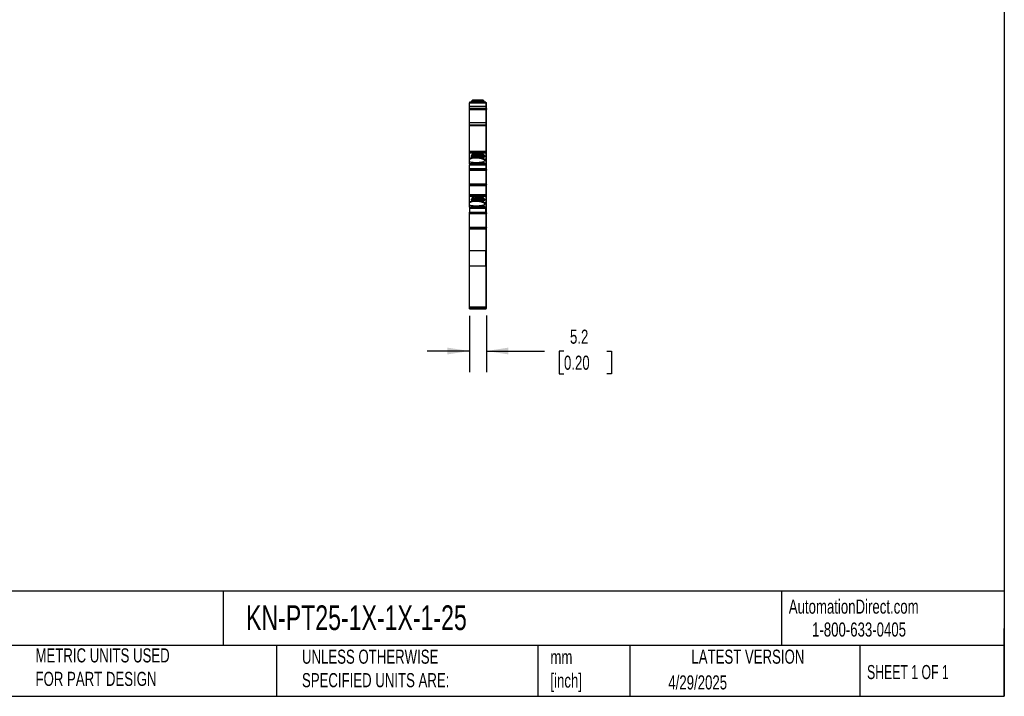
# Model space of a CAD drawing. Header units: millimetres. Extents: x 13 to 546, y 13 to 419.
# Tile 6 of 11: x 250 to 546, y 13 to 216. Entities that reach past the tile are written whole.
import ezdxf

# ---------------------------------------------------------------- set-up
doc = ezdxf.new("R2010")
doc.units = ezdxf.units.MM
doc.header["$LTSCALE"] = 2
doc.linetypes.add('SLD-Solid', pattern=[0])
doc.layers.add('DIMENSIONS', color=140, linetype='SLD-Solid', lineweight=25)
doc.layers.add('TEXT', color=140, linetype='SLD-Solid', lineweight=25)
doc.styles.add('SLDTEXTSTYLE0', font='TXT', dxfattribs={"width": 0.7})
doc.styles.add('SLDTEXTSTYLE1', font='TXT', dxfattribs={"width": 0.65})
doc.dimstyles.new('SLDDIMSTYLE1', dxfattribs={"dimtxt": 4.316016, "dimasz": 6.604, "dimexe": 0, "dimexo": 0.0625, "dimgap": 1.079004, "dimtad": 0, "dimtih": 1, "dimtoh": 1, "dimrnd": 1e-09, "dimzin": 12, "dimdsep": 46, "dimtxsty": 'SLDTEXTSTYLE0', "dimsah": 1, "dimcen": 0.09, "dimadec": 0, "dimazin": 3, "dimtfac": 1, "dimtmove": 0, "dimatfit": 0, "dimfxl": 0, "dimfrac": 2, "dimtolj": 1, "dimtzin": 12, "dimarcsym": 0})

# ---------------------------------------------------------------- blocks, each defined once
blk = doc.blocks.new('_D_3')
at = {"layer": 'DIMENSIONS'}
for p, q in [((385.47, 127.01), (385.47, 110.05)), ((390.62, 127.1), (390.62, 110.05)), ((385.47, 116.4), (372.77, 116.4)), ((390.62, 116.4), (408.05, 116.4)), ((413.89, 116.4), (412.44, 116.4)), ((412.44, 116.4), (412.44, 109.54)), ((426.72, 116.4), (428.17, 116.4)), ((428.17, 116.4), (428.17, 109.54)), ((412.44, 109.54), (413.89, 109.54)), ((428.17, 109.54), (426.72, 109.54))]:
    blk.add_line(p, q, dxfattribs=at)
for points in [[(385.47, 116.4), (378.87, 117.42), (378.87, 115.38)], [(390.62, 116.4), (397.22, 115.38), (397.22, 117.42)]]:
    blk.add_solid(points, dxfattribs=at)
at = {"layer": 'DIMENSIONS', "char_height": 4.233, "attachment_point": 1, "style": 'SLDTEXTSTYLE0'}
for s, insert in [('5.2', (415.69, 122.82)), ('0.20', (413.89, 115))]:
    blk.add_mtext(s, dxfattribs=dict(at, insert=insert))

msp = doc.modelspace()

# ---------------------------------------------------------------- linework, layer by layer
for p, q in [((390.469, 191.158), (385.469, 191.158)), ((385.469, 191.158), (385.469, 190.936)), ((385.469, 191.158), (385.863, 191.158)), ((385.863, 191.158), (385.469, 191.158)), ((386.344, 191.158), (385.469, 191.158)), ((385.469, 190.936), (390.469, 190.936)), ((385.469, 189.81), (385.469, 190.936)), ((390.469, 189.81), (385.469, 189.81)), ((385.469, 189.251), (385.469, 189.81)), ((390.469, 189.251), (385.469, 189.251)), ((385.469, 189.251), (385.469, 189.235)), ((385.469, 189.235), (390.369, 189.235)), ((386.269, 191.158), (385.969, 191.158)), ((385.969, 191.158), (385.969, 191.158)), ((385.969, 191.158), (386.269, 191.158)), ((386.27, 191.158), (386.069, 191.158)), ((386.069, 191.158), (386.069, 191.158)), ((386.069, 191.158), (386.27, 191.158)), ((386.169, 191.158), (386.169, 191.249)), ((386.344, 191.158), (386.269, 191.158)), ((386.269, 191.158), (386.269, 191.158)), ((386.269, 191.158), (386.269, 191.158)), ((386.269, 191.158), (386.469, 191.158)), ((389.818, 191.158), (386.27, 191.158)), ((386.27, 191.158), (389.818, 191.158)), ((389.569, 191.249), (386.469, 191.249)), ((386.469, 191.158), (386.469, 191.249)), ((386.469, 191.158), (389.619, 191.158)), ((389.369, 191.749), (386.669, 191.749)), ((386.669, 191.749), (386.669, 191.749)), ((386.669, 191.749), (389.369, 191.749)), ((389.369, 191.749), (389.369, 191.749)), ((389.569, 191.158), (389.569, 191.249)), ((389.619, 191.158), (389.819, 191.158)), ((389.819, 191.158), (389.744, 191.158)), ((390.469, 191.158), (389.744, 191.158)), ((389.818, 191.158), (390.019, 191.158)), ((390.019, 191.158), (389.818, 191.158)), ((389.819, 191.158), (389.819, 191.158)), ((389.819, 191.158), (390.119, 191.158)), ((390.119, 191.158), (389.819, 191.158)), ((389.819, 191.158), (389.819, 191.158)), ((389.869, 191.158), (389.869, 191.249)), ((390.019, 191.158), (390.019, 191.158)), ((390.119, 191.158), (390.119, 191.158)), ((390.219, 191.158), (390.219, 191.158)), ((390.369, 189.235), (390.369, 189.197)), ((390.469, 191.158), (390.469, 190.936)), ((390.469, 191.158), (390.469, 191.158)), ((390.469, 191.058), (390.619, 191.058)), ((390.469, 191.058), (390.619, 191.058)), ((390.469, 190.936), (390.469, 189.81)), ((390.469, 190.91), (390.619, 190.91)), ((390.469, 189.853), (390.619, 189.853)), ((390.469, 189.81), (390.469, 189.251)), ((390.469, 189.343), (390.619, 189.343)), ((390.469, 189.293), (390.619, 189.293)), ((390.469, 189.288), (390.619, 189.288)), ((390.469, 189.277), (390.619, 189.277)), ((390.469, 189.235), (390.469, 189.251)), ((390.619, 189.853), (390.619, 190.91)), ((390.619, 189.343), (390.619, 189.853)), ((390.619, 189.332), (390.619, 189.343)), ((390.619, 189.288), (390.619, 189.293)), ((385.469, 188.906), (385.469, 189.188)), ((385.469, 188.906), (390.469, 188.906)), ((385.469, 185.091), (385.469, 188.906)), ((390.369, 189.197), (390.469, 189.197)), ((390.369, 189.197), (390.369, 189.188)), ((390.369, 189.188), (390.469, 189.188)), ((390.469, 189.147), (390.469, 188.906)), ((390.469, 188.906), (390.469, 185.091)), ((390.619, 188.88), (390.469, 188.88)), ((390.619, 185.031), (390.619, 188.88)), ((385.469, 185.05), (390.469, 185.05)), ((385.469, 184.981), (390.469, 184.981)), ((385.469, 184.207), (385.469, 184.981)), ((390.469, 184.207), (385.469, 184.207)), ((385.469, 184.207), (385.469, 184.129)), ((385.469, 184.129), (390.469, 184.129)), ((385.469, 176.353), (385.469, 184.129)), ((390.469, 184.981), (390.469, 184.207)), ((390.469, 184.949), (390.619, 184.949)), ((390.469, 184.886), (390.619, 184.886)), ((390.469, 184.207), (390.469, 184.129)), ((390.469, 184.181), (390.619, 184.181)), ((390.469, 184.129), (390.469, 176.353)), ((390.469, 184.129), (390.619, 184.129)), ((390.619, 184.181), (390.619, 184.886)), ((390.619, 176.353), (390.619, 184.129)), ((390.469, 176.353), (385.469, 176.353)), ((385.469, 175.945), (385.469, 176.353)), ((390.469, 175.945), (385.469, 175.945)), ((385.469, 175.945), (385.469, 175.943)), ((385.469, 175.943), (386.169, 175.943)), ((385.469, 175.807), (385.469, 175.943)), ((387.261, 175.807), (385.469, 175.807)), ((385.469, 174.267), (385.469, 175.807)), ((386.269, 175.068), (385.969, 175.068)), ((385.969, 175.068), (385.969, 174.721)), ((386.269, 174.875), (385.969, 174.875)), ((385.969, 174.721), (386.269, 174.721)), ((386.169, 175.943), (386.169, 175.807)), ((386.269, 175.341), (386.269, 175.068)), ((386.269, 175.068), (386.269, 174.875)), ((386.269, 174.721), (386.269, 174.642)), ((386.344, 175.322), (386.344, 175.074)), ((386.344, 175.074), (387.457, 175.074)), ((387.457, 174.96), (386.344, 174.96)), ((386.344, 174.96), (386.344, 174.852)), ((387.568, 174.852), (386.344, 174.852)), ((387.457, 174.771), (386.344, 174.771)), ((386.344, 174.767), (386.344, 174.662)), ((386.344, 174.767), (387.457, 174.767)), ((386.344, 174.662), (386.344, 174.602)), ((386.669, 175.393), (386.469, 175.393)), ((386.469, 174.591), (389.619, 174.591)), ((386.644, 175.361), (386.494, 175.361)), ((389.594, 174.623), (386.494, 174.623)), ((386.831, 175.372), (386.831, 175.333)), ((387.19, 175.591), (387.063, 175.529)), ((388.898, 175.591), (387.19, 175.591)), ((387.457, 174.96), (387.457, 175.074)), ((387.529, 174.763), (387.457, 174.771)), ((387.457, 174.771), (387.457, 174.767)), ((387.483, 175.655), (388.605, 175.655)), ((387.568, 174.852), (387.566, 174.927)), ((387.682, 174.862), (387.681, 174.879)), ((388.407, 174.879), (388.406, 174.862)), ((388.521, 174.852), (388.523, 174.927)), ((389.744, 174.852), (388.521, 174.852)), ((388.631, 174.96), (388.631, 175.074)), ((388.631, 175.074), (389.744, 175.074)), ((389.744, 174.96), (388.631, 174.96)), ((389.744, 174.771), (388.631, 174.771)), ((388.631, 174.771), (388.631, 174.767)), ((389.744, 174.767), (388.631, 174.767)), ((390.469, 175.807), (388.827, 175.807)), ((389.026, 175.529), (388.898, 175.591)), ((389.619, 175.393), (389.419, 175.393)), ((389.594, 175.361), (389.444, 175.361)), ((389.594, 174.591), (389.594, 174.623)), ((389.744, 175.074), (389.744, 175.322)), ((389.744, 174.852), (389.744, 174.96)), ((389.744, 174.662), (389.744, 174.767)), ((389.744, 174.602), (389.744, 174.662)), ((389.819, 175.068), (389.819, 175.341)), ((390.119, 175.068), (389.819, 175.068)), ((389.819, 174.875), (389.819, 175.068)), ((390.119, 174.875), (389.819, 174.875)), ((389.819, 174.642), (389.819, 174.721)), ((389.819, 174.721), (390.119, 174.721)), ((390.469, 175.943), (389.919, 175.943)), ((389.919, 175.943), (389.919, 175.807)), ((390.119, 174.721), (390.119, 175.068)), ((390.469, 176.353), (390.469, 175.945)), ((390.469, 176.353), (390.619, 176.353)), ((390.469, 175.943), (390.469, 175.945)), ((390.469, 175.943), (390.469, 175.807)), ((390.619, 175.938), (390.469, 175.938)), ((390.469, 175.932), (390.619, 175.932)), ((390.469, 175.807), (390.469, 172.593)), ((390.469, 175.699), (390.619, 175.699)), ((390.619, 175.932), (390.619, 175.938)), ((390.619, 175.78), (390.619, 175.932)), ((390.619, 172.496), (390.619, 175.699)), ((385.863, 174.267), (385.469, 174.267)), ((385.469, 174.022), (385.469, 174.267)), ((385.684, 174.022), (385.469, 174.022)), ((385.469, 173.232), (385.469, 174.022)), ((385.469, 173.232), (385.863, 173.232)), ((385.469, 172.593), (385.469, 173.232)), ((390.469, 172.593), (385.469, 172.593)), ((385.469, 172.593), (385.469, 172.303)), ((385.469, 172.303), (390.469, 172.303)), ((385.469, 171.138), (385.469, 172.303)), ((386.069, 172.908), (386.069, 172.699)), ((386.252, 172.767), (386.27, 172.96)), ((389.836, 172.767), (386.252, 172.767)), ((389.818, 172.96), (386.27, 172.96)), ((386.27, 172.647), (389.818, 172.647)), ((389.818, 172.96), (389.836, 172.767)), ((390.019, 172.699), (390.019, 172.908)), ((390.219, 173.698), (390.219, 173.801)), ((390.469, 172.593), (390.469, 172.303)), ((390.469, 172.496), (390.619, 172.496)), ((390.469, 172.303), (390.469, 171.138)), ((390.469, 172.303), (390.619, 172.303)), ((390.619, 171.209), (390.619, 172.303)), ((390.469, 171.138), (385.469, 171.138)), ((385.469, 170.812), (385.469, 171.138)), ((390.469, 170.812), (385.469, 170.812)), ((385.469, 170.737), (385.469, 170.762)), ((385.469, 170.737), (390.469, 170.737)), ((385.469, 166.538), (385.469, 170.737)), ((390.469, 171.209), (390.619, 171.209)), ((390.469, 171.138), (390.469, 170.812)), ((390.469, 170.912), (390.619, 170.912)), ((390.469, 170.812), (390.469, 170.737)), ((390.619, 170.737), (390.469, 170.737)), ((390.469, 170.737), (390.469, 166.538)), ((390.619, 170.912), (390.619, 171.209)), ((390.619, 170.912), (390.619, 170.737)), ((390.619, 166.538), (390.619, 170.737)), ((390.469, 166.538), (385.469, 166.538)), ((385.469, 166.514), (385.469, 166.538)), ((385.469, 166.463), (390.469, 166.463)), ((385.469, 166.138), (385.469, 166.463)), ((385.469, 166.463), (390.369, 166.463)), ((385.469, 166.463), (385.469, 166.463)), ((385.469, 166.138), (390.469, 166.138)), ((385.469, 163.335), (385.469, 166.138)), ((390.369, 166.463), (390.369, 166.463)), ((390.469, 166.463), (390.369, 166.463)), ((390.469, 166.538), (390.469, 166.513)), ((390.469, 166.538), (390.619, 166.538)), ((390.469, 166.463), (390.469, 166.138)), ((390.469, 166.463), (390.469, 166.463)), ((390.469, 166.463), (390.469, 166.463)), ((390.469, 166.363), (390.619, 166.363)), ((390.469, 166.363), (390.619, 166.363)), ((390.469, 166.138), (390.469, 163.335)), ((390.469, 166.067), (390.619, 166.067)), ((390.619, 166.538), (390.619, 166.444)), ((390.619, 166.067), (390.619, 166.363)), ((390.619, 166.363), (390.619, 166.363)), ((390.619, 163.335), (390.619, 166.067)), ((390.469, 163.335), (385.469, 163.335)), ((385.469, 162.927), (385.469, 163.335)), ((390.469, 162.927), (385.469, 162.927)), ((385.469, 162.927), (385.469, 162.924)), ((385.469, 162.924), (386.169, 162.924)), ((385.469, 162.788), (385.469, 162.924)), ((387.261, 162.788), (385.469, 162.788)), ((385.469, 161.248), (385.469, 162.788)), ((386.169, 162.924), (386.169, 162.788)), ((387.483, 162.636), (388.605, 162.636)), ((390.469, 162.788), (388.827, 162.788)), ((390.469, 162.924), (389.919, 162.924)), ((389.919, 162.924), (389.919, 162.788)), ((390.469, 163.335), (390.469, 162.927)), ((390.469, 163.335), (390.619, 163.335)), ((390.469, 162.924), (390.469, 162.927)), ((390.469, 162.924), (390.469, 162.788)), ((390.619, 162.919), (390.469, 162.919)), ((390.469, 162.913), (390.619, 162.913)), ((390.469, 162.788), (390.469, 159.574)), ((390.469, 162.68), (390.619, 162.68)), ((390.619, 162.913), (390.619, 162.919)), ((390.619, 162.761), (390.619, 162.913)), ((390.619, 159.478), (390.619, 162.68)), ((385.863, 161.248), (385.469, 161.248)), ((385.469, 161.003), (385.469, 161.248)), ((385.684, 161.003), (385.469, 161.003)), ((385.469, 160.213), (385.469, 161.003)), ((385.469, 160.213), (385.863, 160.213)), ((385.469, 159.574), (385.469, 160.213)), ((386.269, 162.05), (385.969, 162.05)), ((385.969, 162.05), (385.969, 161.703)), ((386.269, 161.856), (385.969, 161.856)), ((385.969, 161.703), (386.269, 161.703)), ((386.069, 159.89), (386.069, 159.68)), ((386.252, 159.748), (386.27, 159.941)), ((389.836, 159.748), (386.252, 159.748)), ((386.269, 162.322), (386.269, 162.05)), ((386.269, 162.05), (386.269, 161.856)), ((386.269, 161.703), (386.269, 161.624)), ((389.818, 159.941), (386.27, 159.941)), ((386.344, 162.303), (386.344, 162.055)), ((386.344, 162.055), (387.457, 162.055)), ((387.457, 161.941), (386.344, 161.941)), ((386.344, 161.941), (386.344, 161.834)), ((387.568, 161.834), (386.344, 161.834)), ((387.457, 161.752), (386.344, 161.752)), ((386.344, 161.749), (386.344, 161.643)), ((386.344, 161.749), (387.457, 161.749)), ((386.344, 161.643), (386.344, 161.583)), ((386.669, 162.374), (386.469, 162.374)), ((386.469, 162.374), (386.469, 162.341)), ((386.469, 161.572), (389.619, 161.572)), ((386.644, 162.342), (386.494, 162.342)), ((389.594, 161.604), (386.494, 161.604)), ((387.19, 162.572), (387.063, 162.511)), ((388.898, 162.572), (387.19, 162.572)), ((387.457, 161.941), (387.457, 162.055)), ((387.529, 161.744), (387.457, 161.752)), ((387.457, 161.752), (387.457, 161.749)), ((387.568, 161.834), (387.566, 161.908)), ((387.682, 161.843), (387.681, 161.86)), ((388.407, 161.86), (388.406, 161.843)), ((388.521, 161.834), (388.523, 161.908)), ((389.744, 161.834), (388.521, 161.834)), ((388.631, 161.941), (388.631, 162.055)), ((388.631, 162.055), (389.744, 162.055)), ((389.744, 161.941), (388.631, 161.941)), ((389.744, 161.752), (388.631, 161.752)), ((388.631, 161.752), (388.631, 161.749)), ((389.744, 161.749), (388.631, 161.749)), ((389.026, 162.511), (388.898, 162.572)), ((389.619, 162.374), (389.419, 162.374)), ((389.594, 162.342), (389.444, 162.342)), ((389.594, 161.572), (389.594, 161.604)), ((389.744, 162.055), (389.744, 162.303)), ((389.744, 161.834), (389.744, 161.941)), ((389.744, 161.643), (389.744, 161.749)), ((389.744, 161.583), (389.744, 161.643)), ((389.818, 159.941), (389.836, 159.748)), ((389.819, 162.05), (389.819, 162.322)), ((390.119, 162.05), (389.819, 162.05)), ((389.819, 161.856), (389.819, 162.05)), ((390.119, 161.856), (389.819, 161.856)), ((389.819, 161.624), (389.819, 161.703)), ((389.819, 161.703), (390.119, 161.703)), ((390.019, 159.68), (390.019, 159.89)), ((390.119, 161.703), (390.119, 162.05)), ((390.219, 160.679), (390.219, 160.782)), ((390.469, 159.574), (385.469, 159.574)), ((385.469, 159.574), (385.469, 159.284)), ((385.469, 159.284), (385.469, 158.119)), ((385.469, 159.284), (390.469, 159.284)), ((385.469, 158.119), (390.469, 158.119)), ((385.469, 157.793), (385.469, 158.119)), ((390.469, 157.793), (385.469, 157.793)), ((385.469, 157.719), (385.469, 157.744)), ((385.469, 157.719), (390.469, 157.719)), ((385.469, 153.519), (385.469, 157.719)), ((386.27, 159.629), (389.818, 159.629)), ((390.469, 159.574), (390.469, 159.284)), ((390.469, 159.478), (390.619, 159.478)), ((390.469, 158.119), (390.469, 159.284)), ((390.469, 159.284), (390.619, 159.284)), ((390.469, 158.19), (390.619, 158.19)), ((390.469, 158.119), (390.469, 157.793)), ((390.469, 157.893), (390.619, 157.893)), ((390.469, 157.793), (390.469, 157.719)), ((390.619, 157.719), (390.469, 157.719)), ((390.469, 157.719), (390.469, 153.519)), ((390.619, 158.19), (390.619, 159.284)), ((390.619, 157.893), (390.619, 158.19)), ((390.619, 157.893), (390.619, 157.719)), ((390.619, 153.519), (390.619, 157.719)), ((390.469, 153.519), (385.469, 153.519)), ((385.469, 153.495), (385.469, 153.519)), ((385.469, 153.445), (390.469, 153.445)), ((385.469, 153.12), (385.469, 153.445)), ((385.469, 153.445), (390.369, 153.445)), ((385.469, 153.12), (390.469, 153.12)), ((385.469, 146.527), (385.469, 153.12)), ((390.369, 153.445), (390.369, 153.445)), ((390.469, 153.445), (390.369, 153.445)), ((390.469, 153.519), (390.469, 153.494)), ((390.469, 153.519), (390.619, 153.519)), ((390.469, 153.445), (390.469, 153.12)), ((390.469, 153.345), (390.619, 153.345)), ((390.469, 153.345), (390.619, 153.345)), ((390.469, 153.12), (390.469, 146.527)), ((390.469, 153.048), (390.619, 153.048)), ((390.619, 153.519), (390.619, 153.426)), ((390.619, 153.048), (390.619, 153.345)), ((390.619, 153.345), (390.619, 153.345)), ((390.619, 146.527), (390.619, 153.048)), ((390.469, 146.527), (385.469, 146.527)), ((385.469, 141.959), (385.469, 146.527)), ((390.469, 141.959), (390.469, 146.527)), ((390.469, 146.527), (390.619, 146.527)), ((385.469, 141.959), (390.469, 141.959)), ((385.469, 129.551), (385.469, 141.959)), ((390.469, 142.05), (390.619, 142.05)), ((390.469, 141.959), (390.469, 129.551)), ((390.619, 129.643), (390.619, 142.05)), ((390.469, 129.551), (385.469, 129.551)), ((385.469, 129.306), (385.469, 129.551)), ((385.469, 129.306), (390.469, 129.306)), ((385.469, 129.043), (385.469, 129.306)), ((385.469, 129.043), (390.469, 129.043)), ((390.469, 129.643), (390.619, 129.643)), ((390.469, 129.306), (390.469, 129.551)), ((390.469, 129.406), (390.619, 129.406)), ((390.469, 129.043), (390.469, 129.306)), ((390.469, 129.143), (390.619, 129.143)), ((390.619, 129.143), (390.619, 129.327))]:
    msp.add_line(p, q)
at = {"flags": 128}
for points in [[(385.863, 191.158), (386.217, 191.158), (386.619, 191.158), (387.056, 191.158), (387.512, 191.158), (387.974, 191.158), (388.425, 191.158), (388.852, 191.158), (389.24, 191.158), (389.577, 191.158), (389.851, 191.158), (390.053, 191.158), (390.177, 191.158), (390.219, 191.158)], [(390.219, 191.158), (390.177, 191.158), (390.053, 191.158), (389.851, 191.158), (389.577, 191.158), (389.24, 191.158), (388.852, 191.158), (388.425, 191.158), (387.974, 191.158), (387.512, 191.158), (387.056, 191.158), (386.619, 191.158), (386.217, 191.158), (385.863, 191.158)], [(386.469, 191.249), (386.411, 191.249), (386.354, 191.249), (386.302, 191.249), (386.257, 191.249), (386.22, 191.249), (386.192, 191.249), (386.175, 191.249), (386.169, 191.249)], [(389.869, 191.249), (389.863, 191.249), (389.846, 191.249), (389.819, 191.249), (389.781, 191.249), (389.736, 191.249), (389.684, 191.249), (389.628, 191.249), (389.569, 191.249)], [(390.219, 173.801), (390.177, 173.92), (390.053, 174.035), (389.851, 174.143), (389.577, 174.239), (389.24, 174.321), (388.852, 174.386), (388.425, 174.431), (387.974, 174.456), (387.512, 174.46), (387.056, 174.442), (386.619, 174.403), (386.217, 174.344), (385.863, 174.267)], [(386.344, 175.188), (386.328, 175.185), (386.303, 175.177), (386.284, 175.168), (386.273, 175.158), (386.269, 175.148)], [(387.261, 175.807), (387.095, 175.742), (387.007, 175.668), (387.003, 175.59), (387.086, 175.515), (387.246, 175.449), (387.473, 175.398), (387.746, 175.365), (388.044, 175.354), (388.342, 175.365), (388.615, 175.398), (388.842, 175.449), (389.003, 175.515), (389.085, 175.59), (389.082, 175.668), (388.993, 175.742), (388.827, 175.807)], [(389.819, 175.148), (389.815, 175.158), (389.804, 175.168), (389.785, 175.177), (389.761, 175.185), (389.744, 175.188)], [(385.863, 173.232), (386.217, 173.155), (386.619, 173.096), (387.056, 173.057), (387.512, 173.039), (387.974, 173.042), (388.425, 173.067), (388.852, 173.113), (389.24, 173.178), (389.577, 173.26), (389.851, 173.356), (390.053, 173.463), (390.177, 173.579), (390.219, 173.698)], [(387.261, 162.788), (387.095, 162.723), (387.007, 162.649), (387.003, 162.571), (387.086, 162.496), (387.246, 162.43), (387.473, 162.379), (387.746, 162.347), (388.044, 162.335), (388.342, 162.347), (388.615, 162.379), (388.842, 162.43), (389.003, 162.496), (389.085, 162.571), (389.082, 162.649), (388.993, 162.723), (388.827, 162.788)], [(390.219, 160.782), (390.177, 160.902), (390.053, 161.017), (389.851, 161.124), (389.577, 161.22), (389.24, 161.302), (388.852, 161.367), (388.425, 161.413), (387.974, 161.438), (387.512, 161.441), (387.056, 161.423), (386.619, 161.384), (386.217, 161.325), (385.863, 161.248)], [(385.863, 160.213), (386.217, 160.136), (386.619, 160.077), (387.056, 160.038), (387.512, 160.02), (387.974, 160.024), (388.425, 160.049), (388.852, 160.094), (389.24, 160.159), (389.577, 160.241), (389.851, 160.337), (390.053, 160.445), (390.177, 160.56), (390.219, 160.679)], [(386.344, 162.17), (386.328, 162.166), (386.303, 162.158), (386.284, 162.149), (386.273, 162.139), (386.269, 162.129)], [(389.819, 162.129), (389.815, 162.139), (389.804, 162.149), (389.785, 162.158), (389.761, 162.166), (389.744, 162.17)]]:
    msp.add_lwpolyline(points, dxfattribs=at)
for centre, radius, start, end in [((386.422, 175.161), 0.237, 78.631, 130.39064), ((386.422, 174.823), 0.237, 229.60912, 281.36924), ((386.683, 174.869), 0.524, 73.53193, 91.45329), ((388.044, 179.698), 4.493, 254.33689, 285.66312), ((386.956, 175.406), 0.775, 321.78642, 327.82232), ((388.044, 172.699), 2.209, 80.54575, 99.45425), ((389.132, 175.406), 0.775, 212.17768, 218.21358), ((389.406, 174.869), 0.524, 88.54678, 106.46806), ((389.666, 175.161), 0.237, 49.60936, 101.36904), ((389.666, 174.823), 0.237, 258.63095, 310.39069), ((387.548, 168.922), 5.43, 60.59908, 110.07947), ((387.548, 155.904), 5.43, 60.59908, 110.07947), ((386.422, 162.142), 0.237, 78.631, 130.39064), ((386.422, 161.804), 0.237, 229.6091, 281.36927), ((386.683, 161.851), 0.524, 73.53193, 91.4533), ((388.044, 166.679), 4.493, 254.33689, 285.66312), ((386.956, 162.388), 0.775, 321.78642, 327.82232), ((388.044, 159.681), 2.209, 80.54575, 99.45425), ((389.132, 162.388), 0.775, 212.17768, 218.21358), ((389.406, 161.851), 0.524, 88.54678, 106.46806), ((389.666, 162.142), 0.237, 49.60937, 101.36905), ((389.666, 161.804), 0.237, 258.63095, 310.39069)]:
    msp.add_arc(centre, radius, start, end)
for centre, major_axis, ratio, start_param, end_param in [((388.044, 176.374), (1.05, 0), 0.8095973, 3.8713224, 4.3121344), ((388.044, 176.374), (1.05, 0), 0.8095973, 5.1126435, 5.5534556), ((387.669, 172.063), (0, 3.123), 0.8164966, 0.7871279, 0.8925205), ((386.27, 172.908), (0.201, 0), 0.2578341, 1.5707963, 3.1415927), ((386.252, 172.715), (0.201, 0), 0.2578341, 1.5707963, 2.7209944), ((386.27, 172.699), (0.201, 0), 0.2578341, 3.1415927, 4.712389), ((389.818, 172.908), (0.201, 0), 0.2578341, 0, 1.570796), ((389.818, 172.699), (0.201, 0), 0.2578341, 4.712389, 6.2831853), ((389.836, 172.715), (0.201, 0), 0.2578341, 0.4205982, 1.5707963), ((388.044, 163.355), (1.05, 0), 0.8095973, 3.8713224, 4.3121344), ((388.044, 163.355), (1.05, 0), 0.8095973, 5.1126435, 5.5534556), ((387.669, 159.044), (0, 3.123), 0.8164966, 0.7871277, 0.8925204), ((386.27, 159.89), (0.201, 0), 0.2578341, 1.5707963, 3.1415927), ((386.252, 159.696), (0.201, 0), 0.2578341, 1.5707963, 2.7209946), ((386.27, 159.68), (0.201, 0), 0.2578341, 3.1415927, 4.712389), ((389.818, 159.89), (0.201, 0), 0.2578341, 0, 1.570796), ((389.818, 159.68), (0.201, 0), 0.2578341, 4.712389, 6.2831852), ((389.836, 159.696), (0.201, 0), 0.2578341, 0.4205981, 1.5707963)]:
    msp.add_ellipse(centre, major_axis=major_axis, ratio=ratio, start_param=start_param, end_param=end_param)
for points, knots in [([(386.169, 191.249), (386.17, 191.269), (386.171, 191.312), (386.184, 191.374), (386.204, 191.436), (386.233, 191.496), (386.27, 191.552), (386.322, 191.612), (386.401, 191.676), (386.52, 191.735), (386.616, 191.744), (386.669, 191.749)], [0, 0, 0, 0, 0.0766694, 0.1550094, 0.2352115, 0.3174539, 0.4019018, 0.4887081, 0.6211485, 0.791559, 1, 1, 1, 1]), ([(386.669, 191.749), (386.645, 191.748), (386.599, 191.746), (386.534, 191.731), (386.477, 191.711), (386.426, 191.687), (386.383, 191.66), (386.347, 191.631), (386.292, 191.582), (386.23, 191.5), (386.179, 191.377), (386.172, 191.291), (386.169, 191.249)], [0, 0, 0, 0, 0.0942756, 0.1815137, 0.2617199, 0.3349025, 0.4010729, 0.4602473, 0.5124492, 0.6832731, 0.8453315, 1, 1, 1, 1]), ([(386.469, 191.249), (386.469, 191.38), (386.491, 191.51), (386.565, 191.695), (386.617, 191.749), (386.669, 191.749)], [0, 0, 0, 0, 0.5, 0.5, 1, 1, 1, 1]), ([(389.569, 191.249), (389.569, 191.269), (389.568, 191.312), (389.563, 191.374), (389.555, 191.436), (389.543, 191.496), (389.529, 191.552), (389.508, 191.612), (389.475, 191.676), (389.428, 191.735), (389.39, 191.744), (389.369, 191.749)], [0, 0, 0, 0, 0.0766694, 0.1550094, 0.2352115, 0.3174539, 0.4019018, 0.4887081, 0.6211485, 0.791559, 1, 1, 1, 1]), ([(389.369, 191.749), (389.393, 191.748), (389.439, 191.746), (389.504, 191.731), (389.562, 191.711), (389.612, 191.687), (389.655, 191.66), (389.692, 191.631), (389.746, 191.582), (389.808, 191.5), (389.86, 191.377), (389.866, 191.291), (389.869, 191.249)], [0, 0, 0, 0, 0.0942756, 0.1815137, 0.2617199, 0.3349025, 0.4010729, 0.4602473, 0.5124492, 0.6832731, 0.8453315, 1, 1, 1, 1]), ([(389.869, 191.249), (389.868, 191.269), (389.867, 191.312), (389.854, 191.374), (389.834, 191.436), (389.805, 191.496), (389.768, 191.552), (389.716, 191.612), (389.637, 191.676), (389.518, 191.735), (389.422, 191.744), (389.369, 191.749)], [0, 0, 0, 0, 0.0766694, 0.1550094, 0.2352115, 0.3174539, 0.4019018, 0.4887081, 0.6211485, 0.791559, 1, 1, 1, 1]), ([(390.619, 190.91), (390.619, 190.952), (390.619, 190.99), (390.619, 191.043), (390.619, 191.058), (390.619, 191.058)], [0, 0, 0, 0, 0.5, 0.5, 1, 1, 1, 1]), ([(390.619, 189.207), (390.619, 189.165), (390.619, 189.058), (390.619, 188.947), (390.619, 188.88)], [0, 0, 0, 0, 0.3916396, 1, 1, 1, 1]), ([(386.344, 175.322), (386.344, 175.332), (386.36, 175.342), (386.416, 175.356), (386.455, 175.361), (386.494, 175.361)], [0, 0, 0, 0, 0.5, 0.5, 1, 1, 1, 1]), ([(386.344, 175.074), (386.344, 175.067), (386.344, 175.052), (386.344, 175.01), (386.344, 174.984), (386.344, 174.96)], [0, 0, 0, 0, 0.5, 0.5, 1, 1, 1, 1]), ([(386.344, 174.662), (386.345, 174.658), (386.347, 174.652), (386.362, 174.642), (386.391, 174.633), (386.435, 174.624), (386.474, 174.623), (386.494, 174.623)], [0, 0, 0, 0, 0.16822397, 0.33113348, 0.50076297, 0.74958648, 1, 1, 1, 1]), ([(389.284, 175.34), (389.259, 175.332), (389.21, 175.315), (389.127, 175.293), (389.039, 175.272), (388.944, 175.253), (388.844, 175.236), (388.669, 175.212), (388.404, 175.186), (388.044, 175.176), (387.685, 175.186), (387.382, 175.215), (387.142, 175.252), (386.956, 175.292), (386.855, 175.324), (386.804, 175.34)], [0, 0, 0, 0, 0.0421117, 0.0837286, 0.1251011, 0.1664839, 0.2081316, 0.250294, 0.3750984, 0.5000904, 0.6248949, 0.749887, 0.833557, 0.9162485, 1, 1, 1, 1]), ([(387.457, 175.074), (387.476, 175.078), (387.514, 175.088), (387.577, 175.1), (387.644, 175.11), (387.741, 175.122), (387.875, 175.133), (388.044, 175.138), (388.213, 175.133), (388.371, 175.12), (388.514, 175.101), (388.592, 175.083), (388.631, 175.074)], [0, 0, 0, 0, 0.0602697, 0.1200562, 0.1798933, 0.2403137, 0.3700145, 0.5001284, 0.6298294, 0.7599435, 0.879871, 1, 1, 1, 1]), ([(387.566, 174.927), (387.555, 174.933), (387.535, 174.947), (387.497, 174.958), (387.471, 174.959), (387.457, 174.96)], [0, 0, 0, 0, 0.3172218, 0.6450837, 1, 1, 1, 1]), ([(388.631, 174.767), (388.612, 174.763), (388.574, 174.754), (388.511, 174.742), (388.444, 174.731), (388.347, 174.719), (388.213, 174.708), (388.044, 174.703), (387.875, 174.708), (387.717, 174.721), (387.574, 174.74), (387.496, 174.758), (387.457, 174.767)], [0, 0, 0, 0, 0.0602697, 0.1200562, 0.1798933, 0.2403137, 0.3700145, 0.5001284, 0.6298294, 0.7599435, 0.879871, 1, 1, 1, 1]), ([(388.009, 174.706), (387.924, 174.708), (387.742, 174.713), (387.6, 174.744), (387.525, 174.76)], [0, 0, 0, 0, 0.4663574, 1, 1, 1, 1]), ([(387.681, 174.879), (387.67, 174.884), (387.648, 174.893), (387.616, 174.907), (387.589, 174.918), (387.572, 174.924), (387.566, 174.927)], [0, 0, 0, 0, 0.3320969, 0.61117, 0.8339341, 1, 1, 1, 1]), ([(387.682, 174.862), (387.67, 174.86), (387.647, 174.856), (387.608, 174.853), (387.581, 174.852), (387.568, 174.852)], [0, 0, 0, 0, 0.3357194, 0.6642806, 1, 1, 1, 1]), ([(388.406, 174.862), (388.385, 174.865), (388.341, 174.873), (388.271, 174.881), (388.198, 174.887), (388.122, 174.89), (388.038, 174.892), (387.946, 174.89), (387.851, 174.884), (387.761, 174.875), (387.708, 174.866), (387.682, 174.862)], [0, 0, 0, 0, 0.1010688, 0.2001027, 0.2986146, 0.398141, 0.5001727, 0.6266273, 0.7560165, 0.877292, 1, 1, 1, 1]), ([(388.563, 174.76), (388.488, 174.744), (388.346, 174.713), (388.164, 174.708), (388.08, 174.706)], [0, 0, 0, 0, 0.5337672, 1, 1, 1, 1]), ([(388.521, 174.852), (388.507, 174.852), (388.48, 174.853), (388.441, 174.856), (388.418, 174.86), (388.406, 174.862)], [0, 0, 0, 0, 0.3357194, 0.6642806, 1, 1, 1, 1]), ([(388.407, 174.879), (388.412, 174.891), (388.422, 174.914), (388.44, 174.945), (388.458, 174.972), (388.47, 174.987), (388.476, 174.993)], [0, 0, 0, 0, 0.3068807, 0.5758818, 0.8069791, 1, 1, 1, 1]), ([(388.523, 174.927), (388.506, 174.92), (388.465, 174.904), (388.429, 174.888), (388.407, 174.879)], [0, 0, 0, 0, 0.389276, 1, 1, 1, 1]), ([(388.476, 174.993), (388.485, 175.003), (388.506, 175.026), (388.544, 175.05), (388.587, 175.068), (388.616, 175.072), (388.631, 175.074)], [0, 0, 0, 0, 0.2204753, 0.4990753, 0.7481191, 1, 1, 1, 1]), ([(388.631, 174.96), (388.611, 174.959), (388.572, 174.956), (388.538, 174.936), (388.523, 174.927)], [0, 0, 0, 0, 0.5214849, 1, 1, 1, 1]), ([(389.444, 175.361), (389.429, 175.36), (389.398, 175.36), (389.354, 175.355), (389.314, 175.349), (389.294, 175.343), (389.284, 175.34)], [0, 0, 0, 0, 0.2492334, 0.4999587, 0.7492415, 1, 1, 1, 1]), ([(389.594, 175.361), (389.633, 175.361), (389.672, 175.356), (389.728, 175.342), (389.744, 175.332), (389.744, 175.322)], [0, 0, 0, 0, 0.5, 0.5, 1, 1, 1, 1]), ([(389.744, 174.662), (389.744, 174.652), (389.728, 174.641), (389.672, 174.627), (389.633, 174.623), (389.594, 174.623)], [0, 0, 0, 0, 0.5, 0.5, 1, 1, 1, 1]), ([(389.744, 174.96), (389.744, 174.984), (389.744, 175.01), (389.744, 175.052), (389.744, 175.067), (389.744, 175.074)], [0, 0, 0, 0, 0.5, 0.5, 1, 1, 1, 1]), ([(390.619, 175.938), (390.619, 175.971), (390.619, 176.038), (390.619, 176.141), (390.619, 176.247), (390.619, 176.318), (390.619, 176.353)], [0, 0, 0, 0, 0.25118604, 0.5, 0.74881396, 1, 1, 1, 1]), ([(390.619, 172.303), (390.619, 172.347), (390.619, 172.39), (390.619, 172.459), (390.619, 172.485), (390.619, 172.496)], [0, 0, 0, 0, 0.5, 0.5, 1, 1, 1, 1]), ([(390.619, 162.919), (390.619, 162.953), (390.619, 163.019), (390.619, 163.123), (390.619, 163.228), (390.619, 163.299), (390.619, 163.335)], [0, 0, 0, 0, 0.251186, 0.5, 0.748814, 1, 1, 1, 1]), ([(386.344, 162.303), (386.344, 162.313), (386.36, 162.323), (386.416, 162.338), (386.455, 162.342), (386.494, 162.342)], [0, 0, 0, 0, 0.5, 0.5, 1, 1, 1, 1]), ([(386.344, 162.055), (386.344, 162.049), (386.344, 162.033), (386.344, 161.991), (386.344, 161.965), (386.344, 161.941)], [0, 0, 0, 0, 0.5, 0.5, 1, 1, 1, 1]), ([(386.344, 161.643), (386.345, 161.64), (386.347, 161.633), (386.362, 161.623), (386.391, 161.614), (386.435, 161.606), (386.474, 161.605), (386.494, 161.604)], [0, 0, 0, 0, 0.16822397, 0.33113348, 0.50076297, 0.74958648, 1, 1, 1, 1]), ([(389.284, 162.321), (389.259, 162.313), (389.21, 162.297), (389.127, 162.274), (389.039, 162.253), (388.944, 162.235), (388.844, 162.218), (388.669, 162.193), (388.404, 162.168), (388.044, 162.157), (387.685, 162.168), (387.382, 162.196), (387.142, 162.234), (386.956, 162.273), (386.855, 162.305), (386.804, 162.321)], [0, 0, 0, 0, 0.0421117, 0.0837286, 0.1251011, 0.1664839, 0.2081316, 0.250294, 0.3750984, 0.5000904, 0.6248949, 0.749887, 0.833557, 0.9162485, 1, 1, 1, 1]), ([(387.457, 162.055), (387.476, 162.06), (387.514, 162.069), (387.577, 162.081), (387.644, 162.091), (387.741, 162.104), (387.875, 162.115), (388.044, 162.119), (388.213, 162.115), (388.371, 162.102), (388.514, 162.082), (388.592, 162.064), (388.631, 162.055)], [0, 0, 0, 0, 0.0602697, 0.1200562, 0.1798933, 0.2403137, 0.3700145, 0.5001284, 0.6298294, 0.7599435, 0.879871, 1, 1, 1, 1]), ([(387.566, 161.908), (387.555, 161.915), (387.535, 161.928), (387.497, 161.939), (387.471, 161.94), (387.457, 161.941)], [0, 0, 0, 0, 0.3172218, 0.6450837, 1, 1, 1, 1]), ([(388.631, 161.749), (388.612, 161.744), (388.574, 161.735), (388.511, 161.723), (388.444, 161.712), (388.347, 161.7), (388.213, 161.689), (388.044, 161.685), (387.875, 161.689), (387.717, 161.702), (387.574, 161.722), (387.496, 161.74), (387.457, 161.749)], [0, 0, 0, 0, 0.0602697, 0.1200562, 0.1798933, 0.2403137, 0.3700145, 0.5001284, 0.6298294, 0.7599435, 0.879871, 1, 1, 1, 1]), ([(388.009, 161.687), (387.924, 161.69), (387.742, 161.695), (387.6, 161.725), (387.525, 161.741)], [0, 0, 0, 0, 0.4663574, 1, 1, 1, 1]), ([(387.681, 161.86), (387.67, 161.865), (387.648, 161.875), (387.616, 161.888), (387.589, 161.899), (387.572, 161.905), (387.566, 161.908)], [0, 0, 0, 0, 0.3320969, 0.61117, 0.8339341, 1, 1, 1, 1]), ([(387.682, 161.843), (387.67, 161.841), (387.647, 161.837), (387.608, 161.834), (387.581, 161.834), (387.568, 161.834)], [0, 0, 0, 0, 0.3357194, 0.6642806, 1, 1, 1, 1]), ([(388.406, 161.843), (388.385, 161.847), (388.341, 161.854), (388.271, 161.862), (388.198, 161.868), (388.122, 161.872), (388.038, 161.873), (387.946, 161.871), (387.851, 161.865), (387.761, 161.856), (387.708, 161.847), (387.682, 161.843)], [0, 0, 0, 0, 0.1010688, 0.2001027, 0.2986146, 0.398141, 0.5001727, 0.6266273, 0.7560165, 0.877292, 1, 1, 1, 1]), ([(388.563, 161.741), (388.488, 161.725), (388.346, 161.695), (388.164, 161.69), (388.08, 161.687)], [0, 0, 0, 0, 0.5337672, 1, 1, 1, 1]), ([(388.521, 161.834), (388.507, 161.834), (388.48, 161.834), (388.441, 161.837), (388.418, 161.841), (388.406, 161.843)], [0, 0, 0, 0, 0.33571945, 0.66428055, 1, 1, 1, 1]), ([(388.407, 161.86), (388.412, 161.872), (388.422, 161.895), (388.44, 161.927), (388.458, 161.953), (388.47, 161.968), (388.476, 161.975)], [0, 0, 0, 0, 0.3068807, 0.5758818, 0.8069791, 1, 1, 1, 1]), ([(388.523, 161.908), (388.506, 161.902), (388.465, 161.885), (388.429, 161.87), (388.407, 161.86)], [0, 0, 0, 0, 0.389276, 1, 1, 1, 1]), ([(388.476, 161.975), (388.485, 161.985), (388.506, 162.007), (388.544, 162.031), (388.587, 162.049), (388.616, 162.053), (388.631, 162.055)], [0, 0, 0, 0, 0.2204753, 0.4990753, 0.7481191, 1, 1, 1, 1]), ([(388.631, 161.941), (388.611, 161.94), (388.572, 161.938), (388.538, 161.918), (388.523, 161.908)], [0, 0, 0, 0, 0.5214849, 1, 1, 1, 1]), ([(389.444, 162.342), (389.429, 162.342), (389.398, 162.341), (389.354, 162.337), (389.314, 162.33), (389.294, 162.324), (389.284, 162.321)], [0, 0, 0, 0, 0.24923338, 0.49995866, 0.74924149, 1, 1, 1, 1]), ([(389.594, 162.342), (389.633, 162.342), (389.672, 162.338), (389.728, 162.323), (389.744, 162.313), (389.744, 162.303)], [0, 0, 0, 0, 0.5, 0.5, 1, 1, 1, 1]), ([(389.744, 161.643), (389.744, 161.633), (389.728, 161.623), (389.672, 161.608), (389.633, 161.604), (389.594, 161.604)], [0, 0, 0, 0, 0.5, 0.5, 1, 1, 1, 1]), ([(389.744, 161.941), (389.744, 161.965), (389.744, 161.991), (389.744, 162.033), (389.744, 162.049), (389.744, 162.055)], [0, 0, 0, 0, 0.5, 0.5, 1, 1, 1, 1]), ([(390.619, 159.284), (390.619, 159.328), (390.619, 159.371), (390.619, 159.441), (390.619, 159.466), (390.619, 159.478)], [0, 0, 0, 0, 0.5, 0.5, 1, 1, 1, 1]), ([(390.619, 142.05), (390.619, 142.241), (390.619, 142.494), (390.619, 143.105), (390.619, 143.462), (390.619, 144.251), (390.619, 144.683), (390.619, 145.586), (390.619, 146.057), (390.619, 146.527)], [0, 0, 0, 0, 0.25, 0.25, 0.5, 0.5, 0.75, 0.75, 1, 1, 1, 1]), ([(390.619, 129.417), (390.619, 129.421), (390.619, 129.428), (390.619, 129.566), (390.619, 129.643)], [0, 0, 0, 0, 0.4463722, 1, 1, 1, 1])]:
    msp.add_open_spline(points, degree=3, knots=knots)
for points in [[(390.619, 184.129), (390.619, 184.147), (390.619, 184.164), (390.619, 184.181)], [(386.644, 175.361), (386.706, 175.361), (386.767, 175.353), (386.804, 175.34)], [(387.613, 174.993), (387.571, 175.043), (387.514, 175.069), (387.457, 175.074)], [(387.457, 174.767), (387.486, 174.77), (387.514, 174.768), (387.54, 174.76)], [(387.681, 174.879), (387.666, 174.917), (387.643, 174.957), (387.613, 174.993)], [(388.548, 174.76), (388.574, 174.768), (388.603, 174.77), (388.631, 174.767)], [(386.644, 162.342), (386.706, 162.342), (386.767, 162.334), (386.804, 162.321)], [(387.613, 161.975), (387.571, 162.025), (387.514, 162.05), (387.457, 162.055)], [(387.457, 161.749), (387.486, 161.751), (387.514, 161.749), (387.54, 161.741)], [(387.681, 161.86), (387.666, 161.898), (387.643, 161.938), (387.613, 161.975)], [(388.548, 161.741), (388.574, 161.749), (388.603, 161.751), (388.631, 161.749)]]:
    msp.add_open_spline(points, degree=3)
at = {"layer": 'TEXT'}
for p, q in [((546.1, 419.1), (546.1, 12.7)), ((546.1, 44.252), (12.7, 44.252)), ((311.518, 44.252), (311.518, 27.94)), ((479.151, 44.252), (479.151, 27.94)), ((546.1, 12.7), (546.1, 33.02)), ((546.1, 27.94), (12.7, 27.94)), ((327.56, 27.94), (327.56, 12.7)), ((406.049, 27.94), (406.049, 12.7)), ((433.624, 27.94), (433.624, 12.7)), ((502.697, 27.94), (502.697, 12.7)), ((12.7, 12.7), (546.1, 12.7))]:
    msp.add_line(p, q, dxfattribs=at)

# ---------------------------------------------------------------- texts
for s, insert, char_height, attachment_point, style in [('AutomationDirect.com', (481.39, 41.753), 4.23333, 1, 'SLDTEXTSTYLE0'), ('KN-PT25-1X-1X-1-25', (318.415, 40.013), 7.40833, 1, 'SLDTEXTSTYLE0'), ('1-800-633-0405', (488.383, 34.874), 4.23333, 1, 'SLDTEXTSTYLE0'), ('METRIC UNITS USED ^JFOR PART DESIGN', (255.209, 27.112), 4.23333, 1, 'SLDTEXTSTYLE0'), ('UNLESS OTHERWISE ^JSPECIFIED UNITS ARE:', (335.216, 26.721), 4.23333, 1, 'SLDTEXTSTYLE0'), ('LATEST VERSION', (469.104, 26.728), 4.23333, 2, 'SLDTEXTSTYLE0'), ('mm^J[inch]', (409.814, 26.594), 4.2333, 1, 'SLDTEXTSTYLE0'), ('SHEET 1 OF 1', (504.883, 22.103), 4.23333, 1, 'SLDTEXTSTYLE1'), ('4/29/2025', (445.226, 18.994), 4.2333, 1, 'SLDTEXTSTYLE0')]:
    msp.add_mtext(s, dxfattribs=dict(at, insert=insert, char_height=char_height, attachment_point=attachment_point, style=style))

# ---------------------------------------------------------------- dimensions: what is measured, and where the dimension line sits
at = {"layer": 'DIMENSIONS'}
dim = msp.add_linear_dim(base=(390.619, 116.401), p1=(385.469, 129.551), p2=(390.619, 129.643), angle=0, dimstyle='SLDDIMSTYLE1', dxfattribs=at)
dim.commit()
dim.dimension.update_dxf_attribs({"geometry": '_D_3', "text_midpoint": (420.306, 116.401), "dimtype": 160})

doc.saveas('drawing.dxf')
